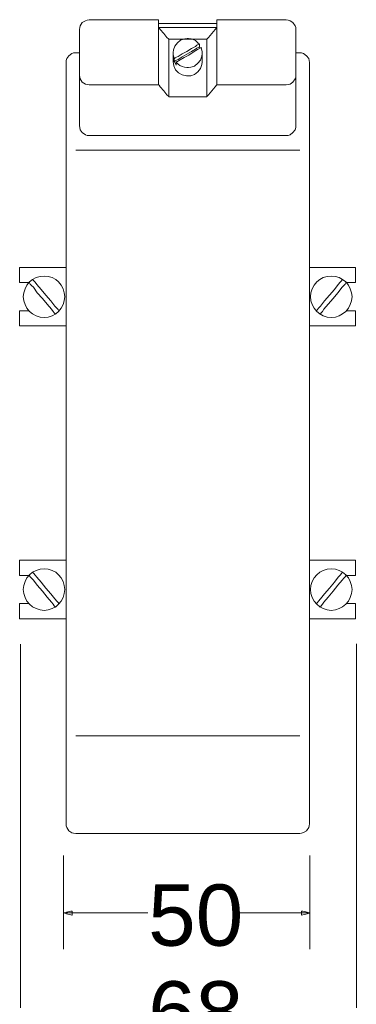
# Model space of a CAD drawing. Header units: inches. Extents: x 58 to 155, y 102 to 215.
# Tile 3 of 3: x 131 to 155, y 141 to 210. Entities that reach past the tile are written whole.
import ezdxf

# ---------------------------------------------------------------- set-up
doc = ezdxf.new("R2010")
doc.units = ezdxf.units.IN
doc.header["$MEASUREMENT"] = 0
doc.layers.add('Capa 1', color=7, linetype='Continuous')

# ---------------------------------------------------------------- blocks, each defined once
blk = doc.blocks.new('block 2')
at = {"layer": 'Capa 1', "color": 250, "lineweight": 9}
for points in [[(136.068, 209.906), (135.916, 209.88), (135.814, 209.829), (135.585, 209.702), (135.433, 209.474), (135.407, 209.347), (135.382, 209.22)], [(136.068, 209.906), (136.093, 209.906), (136.118, 209.906), (136.271, 209.906), (136.525, 209.906), (136.83, 209.906), (137.211, 209.906), (137.617, 209.906), (138.506, 209.906), (139.421, 209.906), (139.827, 209.906), (140.183, 209.906), (140.513, 209.906), (140.741, 209.906), (140.919, 209.906), (140.944, 209.906), (140.97, 209.906)], [(140.944, 209.626), (140.995, 209.626), (141.122, 209.626), (141.325, 209.626), (141.605, 209.626), (141.91, 209.626), (142.266, 209.626), (143.027, 209.626), (143.764, 209.626), (144.119, 209.626), (144.425, 209.626), (144.704, 209.626), (144.907, 209.626), (145.034, 209.626), (145.085, 209.626)], [(140.97, 205.308), (140.97, 205.359), (140.97, 205.511), (140.97, 205.74), (140.97, 206.019), (140.97, 206.375), (140.97, 206.756), (140.97, 207.594), (140.97, 208.458), (140.97, 208.839), (140.97, 209.169), (140.97, 209.474), (140.97, 209.702), (140.97, 209.829), (140.97, 209.906)], [(145.085, 205.308), (145.085, 205.359), (145.085, 205.511), (145.085, 205.74), (145.085, 206.019), (145.085, 206.375), (145.085, 206.756), (145.085, 207.594), (145.085, 208.458), (145.085, 208.839), (145.085, 209.169), (145.085, 209.474), (145.085, 209.702), (145.085, 209.829), (145.085, 209.906)], [(145.085, 209.906), (145.085, 209.906), (145.136, 209.906), (145.288, 209.906), (145.542, 209.906), (145.847, 209.906), (146.202, 209.906), (146.634, 209.906), (147.523, 209.906), (148.412, 209.906), (148.844, 209.906), (149.2, 209.906), (149.53, 209.906), (149.758, 209.906), (149.911, 209.906), (149.962, 209.906), (149.962, 209.906)], [(150.647, 209.22), (150.647, 209.347), (150.597, 209.474), (150.444, 209.702), (150.241, 209.829), (150.114, 209.88), (149.962, 209.906)], [(135.382, 205.994), (135.382, 206.045), (135.382, 206.146), (135.382, 206.299), (135.382, 206.502), (135.382, 206.731), (135.382, 207.01), (135.382, 207.594), (135.382, 208.178), (135.382, 208.458), (135.382, 208.712), (135.382, 208.915), (135.382, 209.067), (135.382, 209.169), (135.382, 209.22)], [(140.97, 209.347), (140.995, 209.321), (141.072, 209.22), (141.325, 208.94), (141.554, 208.661), (141.656, 208.559), (141.681, 208.534)], [(140.97, 209.347), (140.995, 209.347), (141.122, 209.347), (141.325, 209.347), (141.605, 209.347), (141.91, 209.347), (142.266, 209.347), (143.027, 209.347), (143.789, 209.347), (144.119, 209.347), (144.425, 209.347), (144.704, 209.347), (144.907, 209.347), (145.034, 209.347), (145.085, 209.347)], [(145.085, 209.347), (145.059, 209.321), (144.958, 209.22), (144.729, 208.94), (144.475, 208.661), (144.399, 208.559), (144.374, 208.534)], [(150.647, 205.994), (150.647, 206.045), (150.647, 206.146), (150.647, 206.299), (150.647, 206.502), (150.647, 206.731), (150.647, 207.01), (150.647, 207.594), (150.647, 208.178), (150.647, 208.458), (150.647, 208.712), (150.647, 208.915), (150.647, 209.067), (150.647, 209.169), (150.647, 209.22)], [(141.681, 208.534), (141.707, 208.534), (141.783, 208.534), (141.935, 208.534), (142.088, 208.534), (142.519, 208.534), (143.027, 208.534), (143.51, 208.534), (143.942, 208.534), (144.119, 208.534), (144.247, 208.534), (144.323, 208.534), (144.374, 208.534)], [(141.681, 204.47), (141.681, 204.521), (141.681, 204.648), (141.681, 204.851), (141.681, 205.105), (141.681, 205.41), (141.681, 205.765), (141.681, 206.502), (141.681, 207.239), (141.681, 207.594), (141.681, 207.899), (141.681, 208.153), (141.681, 208.356), (141.681, 208.483), (141.681, 208.534)], [(143.815, 208.178), (143.713, 208.305), (143.561, 208.432), (143.408, 208.509), (143.256, 208.559), (143.078, 208.585), (143.027, 208.585), (142.977, 208.585), (142.824, 208.559), (142.519, 208.458), (142.291, 208.28), (142.113, 208.051), (142.011, 207.772), (141.986, 207.594), (141.986, 207.543), (141.986, 207.518), (141.986, 207.442), (142.062, 207.162)], [(142.062, 207.162), (142.088, 207.162), (142.138, 207.213), (142.24, 207.264), (142.342, 207.315), (142.621, 207.493), (142.951, 207.67), (143.282, 207.874), (143.561, 208.026), (143.662, 208.102), (143.764, 208.153), (143.815, 208.178), (143.84, 208.204)], [(143.84, 208.204), (143.84, 208.178), (143.84, 208.102), (143.84, 208.026), (143.84, 207.975)], [(144.374, 204.47), (144.374, 204.521), (144.374, 204.648), (144.374, 204.851), (144.374, 205.105), (144.374, 205.41), (144.374, 205.765), (144.374, 206.502), (144.374, 207.239), (144.374, 207.594), (144.374, 207.899), (144.374, 208.153), (144.374, 208.356), (144.374, 208.483), (144.374, 208.534)], [(135.128, 207.569), (134.975, 207.569), (134.849, 207.518), (134.645, 207.366), (134.493, 207.162), (134.442, 207.035), (134.442, 206.883)], [(135.128, 207.569), (135.153, 207.569), (135.255, 207.569), (135.331, 207.569), (135.382, 207.569)], [(141.986, 206.959), (141.986, 206.985), (141.986, 207.061), (141.986, 207.264), (141.986, 207.467), (141.986, 207.518), (141.986, 207.543)], [(142.062, 206.959), (142.088, 206.959), (142.138, 207.01), (142.24, 207.061), (142.342, 207.112), (142.621, 207.289), (142.951, 207.467), (143.282, 207.67), (143.561, 207.823), (143.662, 207.899), (143.764, 207.95), (143.815, 207.975), (143.84, 207.975)], [(142.215, 206.908), (142.342, 206.781), (142.468, 206.68), (142.621, 206.604), (142.799, 206.553), (142.951, 206.527), (143.002, 206.527), (143.078, 206.527), (143.231, 206.553), (143.51, 206.629), (143.739, 206.832), (143.916, 207.061), (144.018, 207.34), (144.044, 207.493), (144.044, 207.569), (144.044, 207.569), (144.044, 207.645), (143.967, 207.95)], [(142.215, 206.908), (142.24, 206.934), (142.291, 206.959), (142.367, 207.01), (142.494, 207.086), (142.773, 207.239), (143.103, 207.416), (143.408, 207.62), (143.713, 207.797), (143.815, 207.848), (143.891, 207.899), (143.967, 207.924), (143.993, 207.95)], [(143.84, 207.975), (143.891, 207.899)], [(144.044, 206.959), (144.044, 206.985), (144.044, 207.061), (144.044, 207.264), (144.044, 207.467), (144.044, 207.518), (144.044, 207.543)], [(150.647, 207.569), (150.698, 207.569), (150.8, 207.569), (150.876, 207.569), (150.927, 207.569)], [(151.613, 206.883), (151.587, 207.035), (151.562, 207.162), (151.409, 207.366), (151.181, 207.518), (151.054, 207.569), (150.927, 207.569)], [(134.442, 153.264), (134.442, 153.314), (134.442, 153.441), (134.442, 153.619), (134.442, 153.873), (134.442, 154.203), (134.442, 154.584), (134.442, 155.067), (134.442, 155.575), (134.442, 156.159), (134.442, 156.794), (134.442, 157.48), (134.442, 158.217), (134.442, 159.004), (134.442, 159.842), (134.442, 160.731), (134.442, 161.646), (134.442, 162.611), (134.442, 163.601), (134.442, 164.643), (134.442, 165.71), (134.442, 166.802), (134.442, 167.919), (134.442, 170.231), (134.442, 172.618), (134.442, 175.082), (134.442, 180.086), (134.442, 185.09), (134.442, 187.528), (134.442, 189.916), (134.442, 192.227), (134.442, 193.37), (134.442, 194.462), (134.442, 195.529), (134.442, 196.545), (134.442, 197.561), (134.442, 198.501), (134.442, 199.441), (134.442, 200.304), (134.442, 201.143), (134.442, 201.93), (134.442, 202.692), (134.442, 203.378), (134.442, 204.013), (134.442, 204.597), (134.442, 205.105), (134.442, 205.562), (134.442, 205.969), (134.442, 206.299), (134.442, 206.553), (134.442, 206.731), (134.442, 206.858), (134.442, 206.883)], [(141.986, 206.959), (142.037, 206.654), (142.164, 206.375), (142.367, 206.172), (142.621, 206.019), (142.926, 205.943), (143.231, 205.943), (143.51, 206.045), (143.739, 206.223), (143.916, 206.477), (144.018, 206.756), (144.044, 206.908), (144.044, 206.934), (144.044, 206.959)], [(142.062, 207.162), (142.062, 207.137), (142.062, 207.061), (142.062, 206.985), (142.062, 206.959)], [(142.062, 206.959), (142.088, 206.934), (142.138, 206.832), (142.189, 206.756), (142.215, 206.705)], [(142.215, 206.908), (142.215, 206.883), (142.215, 206.807), (142.215, 206.731), (142.215, 206.705)], [(151.613, 153.264), (151.613, 153.314), (151.613, 153.441), (151.613, 153.619), (151.613, 153.873), (151.613, 154.203), (151.613, 154.584), (151.613, 155.067), (151.613, 155.575), (151.613, 156.159), (151.613, 156.794), (151.613, 157.48), (151.613, 158.217), (151.613, 159.004), (151.613, 159.842), (151.613, 160.731), (151.613, 161.646), (151.613, 162.611), (151.613, 163.601), (151.613, 164.643), (151.613, 165.71), (151.613, 166.802), (151.613, 167.919), (151.613, 170.231), (151.613, 172.618), (151.613, 175.082), (151.613, 180.086), (151.613, 185.09), (151.613, 187.528), (151.613, 189.916), (151.613, 192.227), (151.613, 193.37), (151.613, 194.462), (151.613, 195.529), (151.613, 196.545), (151.613, 197.561), (151.613, 198.501), (151.613, 199.441), (151.613, 200.304), (151.613, 201.143), (151.613, 201.93), (151.613, 202.692), (151.613, 203.378), (151.613, 204.013), (151.613, 204.597), (151.613, 205.105), (151.613, 205.562), (151.613, 205.969), (151.613, 206.299), (151.613, 206.553), (151.613, 206.731), (151.613, 206.858), (151.613, 206.883)], [(135.382, 202.438), (135.382, 202.489), (135.382, 202.59), (135.382, 202.768), (135.382, 202.997), (135.382, 203.276), (135.382, 203.581), (135.382, 204.241), (135.382, 204.902), (135.382, 205.207), (135.382, 205.486), (135.382, 205.689), (135.382, 205.867), (135.382, 205.994), (135.382, 206.045)], [(135.382, 205.994), (135.407, 205.867), (135.433, 205.74), (135.585, 205.511), (135.814, 205.359), (135.916, 205.334), (136.068, 205.308)], [(149.962, 205.308), (150.114, 205.334), (150.241, 205.359), (150.444, 205.511), (150.597, 205.74), (150.647, 205.867), (150.647, 205.994)], [(150.647, 202.438), (150.647, 202.463), (150.647, 202.59), (150.647, 202.768), (150.647, 202.997), (150.647, 203.251), (150.647, 203.556), (150.647, 204.216), (150.647, 204.876), (150.647, 205.181), (150.647, 205.435), (150.647, 205.664), (150.647, 205.842), (150.647, 205.969), (150.647, 205.994)], [(136.068, 205.308), (136.093, 205.308), (136.118, 205.308), (136.271, 205.308), (136.525, 205.308), (136.83, 205.308), (137.211, 205.308), (137.617, 205.308), (138.506, 205.308), (139.421, 205.308), (139.827, 205.308), (140.183, 205.308), (140.513, 205.308), (140.741, 205.308), (140.919, 205.308), (140.944, 205.308), (140.97, 205.308)], [(140.97, 205.308), (140.995, 205.283), (141.072, 205.181), (141.325, 204.902), (141.554, 204.622), (141.656, 204.521), (141.681, 204.47)], [(145.085, 205.308), (145.059, 205.283), (144.958, 205.181), (144.729, 204.902), (144.475, 204.622), (144.399, 204.521), (144.374, 204.47)], [(145.085, 205.308), (145.085, 205.308), (145.136, 205.308), (145.288, 205.308), (145.542, 205.308), (145.847, 205.308), (146.202, 205.308), (146.634, 205.308), (147.523, 205.308), (148.412, 205.308), (148.844, 205.308), (149.2, 205.308), (149.53, 205.308), (149.758, 205.308), (149.911, 205.308), (149.962, 205.308), (149.962, 205.308)], [(141.681, 204.47), (141.707, 204.47), (141.783, 204.47), (141.935, 204.47), (142.088, 204.47), (142.519, 204.47), (143.027, 204.47), (143.51, 204.47), (143.942, 204.47), (144.119, 204.47), (144.247, 204.47), (144.323, 204.47), (144.374, 204.47)], [(135.382, 202.438), (135.407, 202.311), (135.433, 202.159), (135.585, 201.955), (135.814, 201.803), (135.916, 201.752), (136.068, 201.752)], [(149.962, 201.752), (150.114, 201.752), (150.241, 201.803), (150.444, 201.955), (150.597, 202.159), (150.647, 202.311), (150.647, 202.438)], [(136.068, 201.752), (136.093, 201.752), (136.22, 201.752), (136.398, 201.752), (136.677, 201.752), (136.982, 201.752), (137.363, 201.752), (137.769, 201.752), (138.227, 201.752), (138.76, 201.752), (139.293, 201.752), (140.462, 201.752), (141.732, 201.752), (143.027, 201.752), (144.323, 201.752), (145.567, 201.752), (146.736, 201.752), (147.294, 201.752), (147.803, 201.752), (148.26, 201.752), (148.692, 201.752), (149.047, 201.752), (149.377, 201.752), (149.632, 201.752), (149.809, 201.752), (149.936, 201.752), (149.962, 201.752)], [(135.128, 200.711), (135.153, 200.711), (135.306, 200.711), (135.509, 200.711), (135.814, 200.711), (136.169, 200.711), (136.576, 200.711), (137.058, 200.711), (137.592, 200.711), (138.176, 200.711), (138.786, 200.711), (139.446, 200.711), (140.132, 200.711), (141.554, 200.711), (143.027, 200.711), (144.5, 200.711), (145.923, 200.711), (146.609, 200.711), (147.269, 200.711), (147.879, 200.711), (148.438, 200.711), (148.971, 200.711), (149.453, 200.711), (149.885, 200.711), (150.241, 200.711), (150.52, 200.711), (150.749, 200.711), (150.876, 200.711), (150.927, 200.711)], [(131.166, 191.389), (131.166, 191.44), (131.166, 191.541), (131.166, 191.922), (131.166, 192.303), (131.166, 192.405), (131.166, 192.456)], [(134.442, 192.456), (134.391, 192.456), (134.29, 192.456), (134.137, 192.456), (133.934, 192.456), (133.68, 192.456), (133.401, 192.456), (132.791, 192.456), (132.207, 192.456), (131.928, 192.456), (131.674, 192.456), (131.47, 192.456), (131.318, 192.456), (131.216, 192.456), (131.166, 192.456)], [(151.613, 192.456), (151.638, 192.456), (151.74, 192.456), (151.892, 192.456), (152.121, 192.456), (152.349, 192.456), (152.628, 192.456), (153.238, 192.456), (153.822, 192.456), (154.102, 192.456), (154.356, 192.456), (154.559, 192.456), (154.737, 192.456), (154.838, 192.456), (154.864, 192.456)], [(154.864, 191.389), (154.864, 191.44), (154.864, 191.541), (154.864, 191.922), (154.864, 192.303), (154.864, 192.405), (154.864, 192.456)], [(132.893, 191.846), (132.613, 191.821), (132.334, 191.745), (132.08, 191.618), (131.851, 191.44), (131.674, 191.211), (131.547, 190.957), (131.47, 190.678), (131.419, 190.398), (131.47, 190.094), (131.547, 189.84), (131.674, 189.586), (131.851, 189.357), (132.08, 189.179), (132.334, 189.052), (132.613, 188.951), (132.893, 188.925), (133.172, 188.951), (133.452, 189.052), (133.706, 189.179), (133.909, 189.357), (134.087, 189.586), (134.239, 189.84), (134.315, 190.094), (134.341, 190.398), (134.315, 190.678), (134.239, 190.957), (134.087, 191.211), (133.909, 191.44), (133.706, 191.618), (133.452, 191.745), (133.172, 191.821), (132.893, 191.846)], [(133.96, 189.382), (133.934, 189.408), (133.883, 189.484), (133.782, 189.586), (133.655, 189.738), (133.375, 190.094), (133.02, 190.5), (132.69, 190.906), (132.385, 191.262), (132.258, 191.414), (132.156, 191.516), (132.106, 191.592), (132.08, 191.618)], [(153.137, 191.846), (152.857, 191.821), (152.578, 191.745), (152.349, 191.618), (152.121, 191.44), (151.943, 191.211), (151.791, 190.957), (151.714, 190.678), (151.689, 190.398), (151.714, 190.094), (151.791, 189.84), (151.943, 189.586), (152.121, 189.357), (152.349, 189.179), (152.578, 189.052), (152.857, 188.951), (153.137, 188.925), (153.441, 188.951), (153.695, 189.052), (153.95, 189.179), (154.178, 189.357), (154.356, 189.586), (154.483, 189.84), (154.584, 190.094), (154.61, 190.398), (154.584, 190.678), (154.483, 190.957), (154.356, 191.211), (154.178, 191.44), (153.95, 191.618), (153.695, 191.745), (153.441, 191.821), (153.137, 191.846)], [(152.07, 189.382), (152.095, 189.408), (152.172, 189.484), (152.248, 189.586), (152.375, 189.738), (152.679, 190.094), (153.01, 190.5), (153.365, 190.906), (153.644, 191.262), (153.772, 191.414), (153.873, 191.516), (153.924, 191.592), (153.95, 191.618)], [(131.826, 191.389), (131.8, 191.389), (131.725, 191.389), (131.496, 191.389), (131.267, 191.389), (131.191, 191.389), (131.166, 191.389)], [(133.706, 189.154), (133.68, 189.179), (133.604, 189.255), (133.528, 189.357), (133.401, 189.509), (133.096, 189.865), (132.766, 190.271), (132.41, 190.678), (132.131, 191.059), (132.004, 191.186), (131.902, 191.287), (131.851, 191.364), (131.826, 191.389)], [(152.349, 189.154), (152.375, 189.179), (152.425, 189.255), (152.527, 189.357), (152.628, 189.509), (152.933, 189.865), (153.289, 190.271), (153.619, 190.678), (153.924, 191.059), (154.025, 191.186), (154.127, 191.287), (154.178, 191.364), (154.203, 191.389)], [(154.203, 191.389), (154.254, 191.389), (154.305, 191.389), (154.534, 191.389), (154.762, 191.389), (154.838, 191.389), (154.864, 191.389)], [(131.166, 188.341), (131.166, 188.366), (131.166, 188.493), (131.166, 188.849), (131.166, 189.23), (131.166, 189.357), (131.166, 189.408)], [(131.826, 189.408), (131.8, 189.408), (131.725, 189.408), (131.496, 189.408), (131.267, 189.408), (131.191, 189.408), (131.166, 189.408)], [(154.203, 189.408), (154.254, 189.408), (154.305, 189.408), (154.534, 189.408), (154.762, 189.408), (154.838, 189.408), (154.864, 189.408)], [(154.864, 188.341), (154.864, 188.366), (154.864, 188.493), (154.864, 188.849), (154.864, 189.23), (154.864, 189.357), (154.864, 189.408)], [(134.442, 188.341), (134.391, 188.341), (134.29, 188.341), (134.137, 188.341), (133.934, 188.341), (133.68, 188.341), (133.401, 188.341), (132.791, 188.341), (132.207, 188.341), (131.928, 188.341), (131.674, 188.341), (131.47, 188.341), (131.318, 188.341), (131.216, 188.341), (131.166, 188.341)], [(151.613, 188.341), (151.638, 188.341), (151.74, 188.341), (151.892, 188.341), (152.121, 188.341), (152.349, 188.341), (152.628, 188.341), (153.238, 188.341), (153.822, 188.341), (154.102, 188.341), (154.356, 188.341), (154.559, 188.341), (154.737, 188.341), (154.838, 188.341), (154.864, 188.341)], [(131.166, 170.764), (131.166, 170.815), (131.166, 170.942), (131.166, 171.298), (131.166, 171.679), (131.166, 171.78), (131.166, 171.831)], [(134.442, 171.831), (134.391, 171.831), (134.29, 171.831), (134.137, 171.831), (133.934, 171.831), (133.68, 171.831), (133.401, 171.831), (132.791, 171.831), (132.207, 171.831), (131.928, 171.831), (131.674, 171.831), (131.47, 171.831), (131.318, 171.831), (131.216, 171.831), (131.166, 171.831)], [(151.613, 171.831), (151.638, 171.831), (151.74, 171.831), (151.892, 171.831), (152.121, 171.831), (152.349, 171.831), (152.628, 171.831), (153.238, 171.831), (153.822, 171.831), (154.102, 171.831), (154.356, 171.831), (154.559, 171.831), (154.737, 171.831), (154.838, 171.831), (154.864, 171.831)], [(154.864, 170.764), (154.864, 170.815), (154.864, 170.942), (154.864, 171.298), (154.864, 171.679), (154.864, 171.78), (154.864, 171.831)], [(131.826, 170.764), (131.8, 170.764), (131.725, 170.764), (131.496, 170.764), (131.267, 170.764), (131.191, 170.764), (131.166, 170.764)], [(134.341, 169.774), (134.315, 170.053), (134.239, 170.332), (134.087, 170.586), (133.909, 170.815), (133.706, 170.993), (133.452, 171.12), (133.172, 171.196), (132.893, 171.221), (132.613, 171.196), (132.334, 171.12), (132.08, 170.993), (131.851, 170.815), (131.674, 170.586), (131.547, 170.332), (131.47, 170.053), (131.419, 169.774), (131.47, 169.494), (131.547, 169.215), (131.674, 168.961), (131.851, 168.732), (132.08, 168.554), (132.334, 168.427), (132.613, 168.351), (132.893, 168.3), (133.172, 168.351), (133.452, 168.427), (133.706, 168.554), (133.909, 168.732), (134.087, 168.961), (134.239, 169.215), (134.315, 169.494), (134.341, 169.774)], [(133.706, 168.529), (133.68, 168.554), (133.604, 168.631), (133.528, 168.732), (133.401, 168.885), (133.096, 169.24), (132.766, 169.647), (132.41, 170.078), (132.131, 170.434), (132.004, 170.561), (131.902, 170.663), (131.851, 170.739), (131.826, 170.764)], [(133.96, 168.758), (133.934, 168.783), (133.883, 168.859), (133.782, 168.961), (133.655, 169.113), (133.375, 169.469), (133.02, 169.875), (132.69, 170.282), (132.385, 170.637), (132.258, 170.79), (132.156, 170.891), (132.106, 170.967), (132.08, 170.993)], [(153.137, 171.221), (152.857, 171.196), (152.578, 171.12), (152.349, 170.993), (152.121, 170.815), (151.943, 170.586), (151.791, 170.332), (151.714, 170.053), (151.689, 169.774), (151.714, 169.494), (151.791, 169.215), (151.943, 168.961), (152.121, 168.732), (152.349, 168.554), (152.578, 168.427), (152.857, 168.351), (153.137, 168.3), (153.441, 168.351), (153.695, 168.427), (153.95, 168.554), (154.178, 168.732), (154.356, 168.961), (154.483, 169.215), (154.584, 169.494), (154.61, 169.774), (154.584, 170.053), (154.483, 170.332), (154.356, 170.586), (154.178, 170.815), (153.95, 170.993), (153.695, 171.12), (153.441, 171.196), (153.137, 171.221)], [(152.07, 168.758), (152.095, 168.783), (152.172, 168.859), (152.248, 168.961), (152.375, 169.113), (152.679, 169.469), (153.01, 169.875), (153.365, 170.282), (153.644, 170.637), (153.772, 170.79), (153.873, 170.891), (153.924, 170.967), (153.95, 170.993)], [(152.349, 168.529), (152.375, 168.554), (152.425, 168.631), (152.527, 168.732), (152.628, 168.885), (152.933, 169.24), (153.289, 169.647), (153.619, 170.078), (153.924, 170.434), (154.025, 170.561), (154.127, 170.663), (154.178, 170.739), (154.203, 170.764)], [(154.203, 170.764), (154.254, 170.764), (154.305, 170.764), (154.534, 170.764), (154.762, 170.764), (154.838, 170.764), (154.864, 170.764)], [(131.166, 167.716), (131.166, 167.767), (131.166, 167.869), (131.166, 168.25), (131.166, 168.605), (131.166, 168.732), (131.166, 168.783)], [(131.826, 168.783), (131.8, 168.783), (131.725, 168.783), (131.496, 168.783), (131.267, 168.783), (131.191, 168.783), (131.166, 168.783)], [(154.203, 168.783), (154.254, 168.783), (154.305, 168.783), (154.534, 168.783), (154.762, 168.783), (154.838, 168.783), (154.864, 168.783)], [(154.864, 167.716), (154.864, 167.767), (154.864, 167.869), (154.864, 168.25), (154.864, 168.605), (154.864, 168.732), (154.864, 168.783)], [(134.442, 167.716), (134.391, 167.716), (134.29, 167.716), (134.137, 167.716), (133.934, 167.716), (133.68, 167.716), (133.401, 167.716), (132.791, 167.716), (132.207, 167.716), (131.928, 167.716), (131.674, 167.716), (131.47, 167.716), (131.318, 167.716), (131.216, 167.716), (131.166, 167.716)], [(151.613, 167.716), (151.638, 167.716), (151.74, 167.716), (151.892, 167.716), (152.121, 167.716), (152.349, 167.716), (152.628, 167.716), (153.238, 167.716), (153.822, 167.716), (154.102, 167.716), (154.356, 167.716), (154.559, 167.716), (154.737, 167.716), (154.838, 167.716), (154.864, 167.716)], [(131.216, 165.913), (131.216, 165.913), (131.216, 165.837), (131.216, 165.735), (131.216, 165.583), (131.216, 165.405), (131.216, 165.202), (131.216, 164.948), (131.216, 164.668), (131.216, 164.363), (131.216, 164.008), (131.216, 163.627), (131.216, 163.22), (131.216, 162.331), (131.216, 161.366), (131.216, 160.299), (131.216, 159.156), (131.216, 157.937), (131.216, 156.693), (131.216, 155.372), (131.216, 154.051), (131.216, 151.308), (131.216, 148.59), (131.216, 147.294), (131.216, 145.974), (131.216, 144.704), (131.216, 143.51), (131.216, 142.367), (131.216, 141.3), (131.216, 140.31)], [(154.915, 165.938), (154.915, 165.913), (154.915, 165.862), (154.915, 165.76), (154.915, 165.608), (154.915, 165.43), (154.915, 165.227), (154.915, 164.973), (154.915, 164.694), (154.915, 164.363), (154.915, 164.033), (154.915, 163.652), (154.915, 163.246), (154.915, 162.357), (154.915, 161.366), (154.915, 160.299), (154.915, 159.156), (154.915, 157.963), (154.915, 156.693), (154.915, 155.397), (154.915, 154.051), (154.915, 151.333), (154.915, 148.59), (154.915, 147.294), (154.915, 145.974), (154.915, 144.729), (154.915, 143.51), (154.915, 142.367), (154.915, 141.3), (154.915, 140.31)], [(135.128, 159.461), (135.153, 159.461), (135.306, 159.461), (135.509, 159.461), (135.814, 159.461), (136.169, 159.461), (136.576, 159.461), (137.058, 159.461), (137.592, 159.461), (138.176, 159.461), (138.786, 159.461), (139.446, 159.461), (140.132, 159.461), (141.554, 159.461), (143.027, 159.461), (144.5, 159.461), (145.923, 159.461), (146.609, 159.461), (147.269, 159.461), (147.879, 159.461), (148.438, 159.461), (148.971, 159.461), (149.453, 159.461), (149.885, 159.461), (150.241, 159.461), (150.52, 159.461), (150.749, 159.461), (150.876, 159.461), (150.927, 159.461)], [(134.442, 153.264), (134.442, 153.137), (134.493, 153.01), (134.645, 152.781), (134.849, 152.629), (134.975, 152.603), (135.128, 152.578)], [(150.927, 152.578), (151.054, 152.603), (151.181, 152.654), (151.409, 152.781), (151.562, 153.01), (151.587, 153.137), (151.613, 153.264)], [(135.128, 152.578), (135.153, 152.578), (135.306, 152.578), (135.509, 152.578), (135.814, 152.578), (136.169, 152.578), (136.576, 152.578), (137.058, 152.578), (137.592, 152.578), (138.176, 152.578), (138.786, 152.578), (139.446, 152.578), (140.132, 152.578), (141.554, 152.578), (143.027, 152.578), (144.5, 152.578), (145.923, 152.578), (146.609, 152.578), (147.269, 152.578), (147.879, 152.578), (148.438, 152.578), (148.971, 152.578), (149.453, 152.578), (149.885, 152.578), (150.241, 152.578), (150.52, 152.578), (150.749, 152.578), (150.876, 152.578), (150.927, 152.578)], [(134.264, 151.028), (134.264, 151.003), (134.264, 150.952), (134.264, 150.851), (134.264, 150.749), (134.264, 150.597), (134.264, 150.419), (134.264, 149.987), (134.264, 149.479), (134.264, 148.946), (134.264, 147.752), (134.264, 146.533), (134.264, 145.974), (134.264, 145.466), (134.264, 145.059), (134.264, 144.882), (134.264, 144.729), (134.264, 144.602), (134.264, 144.526), (134.264, 144.475), (134.264, 144.45)], [(151.638, 151.028), (151.638, 151.003), (151.638, 150.952), (151.638, 150.851), (151.638, 150.749), (151.638, 150.597), (151.638, 150.419), (151.638, 149.987), (151.638, 149.479), (151.638, 148.946), (151.638, 147.752), (151.638, 146.533), (151.638, 145.974), (151.638, 145.466), (151.638, 145.059), (151.638, 144.882), (151.638, 144.729), (151.638, 144.602), (151.638, 144.526), (151.638, 144.475), (151.638, 144.45)], [(134.29, 146.99), (134.341, 146.964), (134.468, 146.939), (134.772, 146.863), (134.849, 146.837), (134.874, 146.837), (134.874, 146.99), (134.874, 147.117), (134.849, 147.117), (134.772, 147.117), (134.468, 147.04), (134.341, 146.99), (134.29, 146.99)], [(151.638, 146.99), (151.587, 146.99), (151.435, 147.04), (151.13, 147.117), (151.054, 147.117), (151.054, 147.117), (151.054, 146.99), (151.054, 146.837), (151.054, 146.837), (151.13, 146.863), (151.435, 146.939), (151.587, 146.964), (151.638, 146.99)], [(140.208, 146.99), (140.185, 146.99), (140.139, 146.99), (140.069, 146.99), (139.954, 146.99), (139.676, 146.99), (139.283, 146.99), (138.844, 146.99), (138.336, 146.99), (137.25, 146.99), (136.164, 146.99), (135.679, 146.99), (135.24, 146.99), (134.847, 146.99), (134.546, 146.99), (134.454, 146.99), (134.361, 146.99), (134.315, 146.99), (134.315, 146.99)], [(146.456, 146.99), (146.456, 146.99), (146.501, 146.99), (146.569, 146.99), (146.659, 146.99), (146.929, 146.99), (147.244, 146.99), (147.65, 146.99), (148.077, 146.99), (149.023, 146.99), (149.969, 146.99), (150.419, 146.99), (150.802, 146.99), (151.14, 146.99), (151.387, 146.99), (151.477, 146.99), (151.545, 146.99), (151.59, 146.99), (151.613, 146.99)]]:
    blk.add_lwpolyline(points, dxfattribs=at)
at = {"layer": 'Capa 1', "color": 250, "char_height": 4.318, "attachment_point": 7}
for s, insert in [('\\fArial|b0|i0|c0|p34;\\W1;50', (140.229, 144.62)), ('\\fArial|b0|i0|c0|p34;\\W1;68', (140.229, 137.799))]:
    blk.add_mtext(s, dxfattribs=dict(at, insert=insert))

msp = doc.modelspace()

# ---------------------------------------------------------------- block references
at = {"layer": 'Capa 1'}
msp.add_blockref('block 2', (0, 0), dxfattribs=at)

doc.saveas('drawing.dxf')
